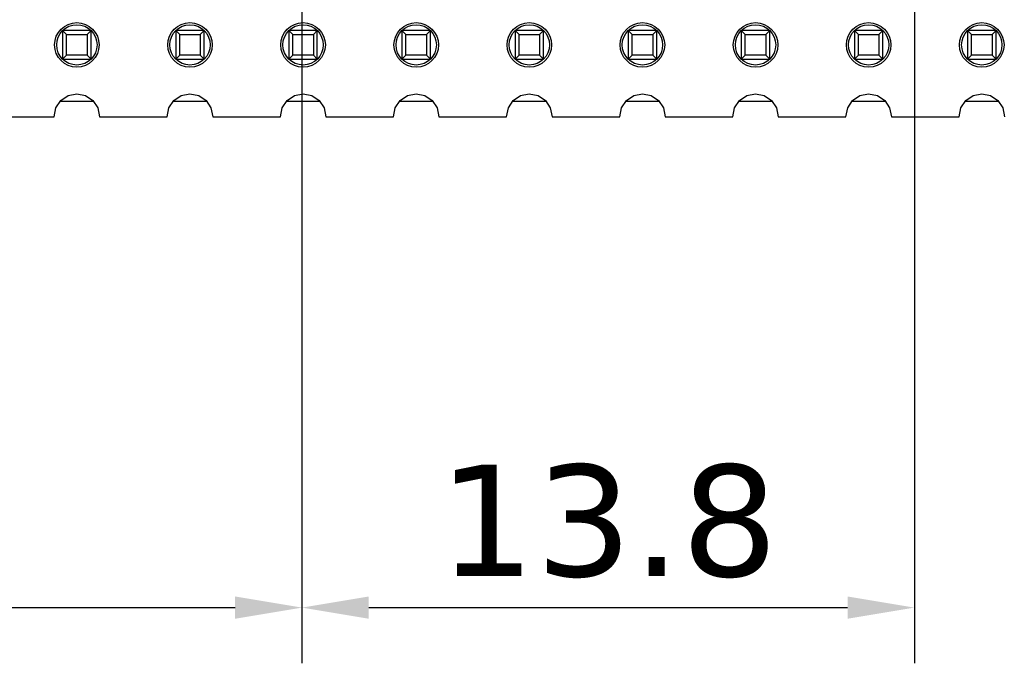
# Model space of a CAD drawing. Header units: millimetres. Extents: x 563 to 681, y 173 to 284.
# Tile 126 of 167: x 626 to 648, y 232 to 247. Entities that reach past the tile are written whole.
import ezdxf

# ---------------------------------------------------------------- set-up
doc = ezdxf.new("R2010")
doc.units = ezdxf.units.MM
doc.header["$LTSCALE"] = 30.734
doc.header["$PDMODE"] = 3
doc.header["$PDSIZE"] = 0.3125
doc.layers.get('0').update_dxf_attribs({"linetype": 'CONTINUOUS'})
doc.layers.get('Defpoints').update_dxf_attribs({"linetype": 'CONTINUOUS'})
doc.layers.add('dim', color=6, linetype='CONTINUOUS', lineweight=9)
doc.styles.add('Verdana', font='verdana.ttf', dxfattribs={"height": 2.5})
doc.dimstyles.new('aaaaaaaa 3.0', dxfattribs={"dimtxt": 2.5, "dimasz": 1.5, "dimexe": 1.25, "dimexo": 0.625, "dimtad": 1, "dimdec": 1, "dimzin": 9, "dimdsep": 46, "dimtxsty": 'Verdana', "dimcen": 0, "dimazin": 0, "dimtfac": 1, "dimtofl": 0, "dimtmove": 0, "dimatfit": 3, "dimfxl": 1, "dimlwd": 25, "dimlwe": 25, "dimarcsym": 0})

# ---------------------------------------------------------------- blocks, each defined once
blk = doc.blocks.new('*D25')
at = {"layer": 'Defpoints', "color": 0}
for p in [(632.68, 246.574), (610.397, 245.334), (632.68, 233.318)]:
    blk.add_point(p, dxfattribs=at)
at = {"layer": 'dim', "color": 0, "lineweight": 25}
for p, q in [((632.68, 245.949), (632.68, 232.068)), ((610.397, 244.709), (610.397, 232.068)), ((611.897, 233.318), (631.18, 233.318))]:
    blk.add_line(p, q, dxfattribs=at)
at = {"layer": 'dim', "color": 0}
for points in [[(611.897, 233.568), (611.897, 233.068), (610.397, 233.318)], [(631.18, 233.068), (631.18, 233.568), (632.68, 233.318)]]:
    blk.add_solid(points, dxfattribs=at)
at = {"layer": 'dim', "color": 0, "insert": (621.539, 235.245), "char_height": 2.5, "attachment_point": 5, "style": 'Verdana'}
blk.add_mtext('22.3', dxfattribs=at)
blk = doc.blocks.new('*D26')
at = {"layer": 'Defpoints', "color": 0}
for p in [(632.68, 248.392), (646.431, 248.327), (646.431, 233.318)]:
    blk.add_point(p, dxfattribs=at)
at = {"layer": 'dim', "color": 0, "lineweight": 25}
for p, q in [((632.68, 247.767), (632.68, 232.068)), ((646.431, 247.702), (646.431, 232.068)), ((634.18, 233.318), (644.931, 233.318))]:
    blk.add_line(p, q, dxfattribs=at)
at = {"layer": 'dim', "color": 0}
for points in [[(634.18, 233.568), (634.18, 233.068), (632.68, 233.318)], [(644.931, 233.068), (644.931, 233.568), (646.431, 233.318)]]:
    blk.add_solid(points, dxfattribs=at)
at = {"layer": 'dim', "color": 0, "insert": (639.555, 235.25), "char_height": 2.5, "attachment_point": 5, "style": 'Verdana'}
blk.add_mtext('13.8', dxfattribs=at)

msp = doc.modelspace()

# ---------------------------------------------------------------- linework, layer by layer
at = {"linetype": 'Continuous'}
for p, q in [((627.305, 246.264), (627.305, 245.624)), ((627.394, 246.176), (627.305, 246.264)), ((627.945, 246.264), (627.305, 246.264)), ((627.394, 245.712), (627.394, 246.176)), ((627.394, 246.176), (627.857, 246.176)), ((627.945, 246.264), (627.857, 246.176)), ((627.857, 246.176), (627.857, 245.712)), ((627.945, 245.624), (627.945, 246.264)), ((629.845, 246.264), (629.845, 245.624)), ((629.934, 246.176), (629.845, 246.264)), ((630.485, 246.264), (629.845, 246.264)), ((629.934, 245.712), (629.934, 246.176)), ((629.934, 246.176), (630.397, 246.176)), ((630.485, 246.264), (630.397, 246.176)), ((630.397, 246.176), (630.397, 245.712)), ((630.485, 245.624), (630.485, 246.264)), ((632.474, 246.176), (632.385, 246.264)), ((632.385, 246.264), (632.385, 245.624)), ((633.025, 246.264), (632.385, 246.264)), ((632.474, 245.712), (632.474, 246.176)), ((632.474, 246.176), (632.937, 246.176)), ((633.025, 246.264), (632.937, 246.176)), ((632.937, 246.176), (632.937, 245.712)), ((633.025, 245.624), (633.025, 246.264)), ((635.014, 246.176), (634.925, 246.264)), ((634.925, 246.264), (634.925, 245.624)), ((635.565, 246.264), (634.925, 246.264)), ((635.014, 245.712), (635.014, 246.176)), ((635.014, 246.176), (635.477, 246.176)), ((635.565, 246.264), (635.477, 246.176)), ((635.477, 246.176), (635.477, 245.712)), ((635.565, 245.624), (635.565, 246.264)), ((637.554, 246.176), (637.465, 246.264)), ((637.465, 246.264), (637.465, 245.624)), ((638.105, 246.264), (637.465, 246.264)), ((637.554, 245.712), (637.554, 246.176)), ((637.554, 246.176), (638.017, 246.176)), ((638.105, 246.264), (638.017, 246.176)), ((638.017, 246.176), (638.017, 245.712)), ((638.105, 245.624), (638.105, 246.264)), ((640.094, 246.176), (640.005, 246.264)), ((640.645, 246.264), (640.005, 246.264)), ((640.005, 246.264), (640.005, 245.624)), ((640.094, 246.176), (640.557, 246.176)), ((640.094, 245.712), (640.094, 246.176)), ((640.645, 246.264), (640.557, 246.176)), ((640.557, 246.176), (640.557, 245.712)), ((640.645, 245.624), (640.645, 246.264)), ((643.185, 246.264), (642.545, 246.264)), ((642.634, 246.176), (642.545, 246.264)), ((642.545, 246.264), (642.545, 245.624)), ((642.634, 246.176), (643.097, 246.176)), ((642.634, 245.712), (642.634, 246.176)), ((643.185, 246.264), (643.097, 246.176)), ((643.097, 246.176), (643.097, 245.712)), ((643.185, 245.624), (643.185, 246.264)), ((645.725, 246.264), (645.085, 246.264)), ((645.174, 246.176), (645.085, 246.264)), ((645.085, 246.264), (645.085, 245.624)), ((645.174, 246.176), (645.637, 246.176)), ((645.174, 245.712), (645.174, 246.176)), ((645.725, 246.264), (645.637, 246.176)), ((645.637, 246.176), (645.637, 245.712)), ((645.725, 245.624), (645.725, 246.264)), ((648.265, 246.264), (647.625, 246.264)), ((647.714, 246.176), (647.625, 246.264)), ((647.625, 246.264), (647.625, 245.624)), ((647.714, 246.176), (648.177, 246.176)), ((647.714, 245.712), (647.714, 246.176)), ((648.265, 246.264), (648.177, 246.176)), ((648.177, 246.176), (648.177, 245.712)), ((648.265, 245.624), (648.265, 246.264)), ((627.394, 245.712), (627.305, 245.624)), ((627.857, 245.712), (627.394, 245.712)), ((627.945, 245.624), (627.857, 245.712)), ((629.934, 245.712), (629.845, 245.624)), ((630.397, 245.712), (629.934, 245.712)), ((630.485, 245.624), (630.397, 245.712)), ((632.474, 245.712), (632.385, 245.624)), ((632.937, 245.712), (632.474, 245.712)), ((633.025, 245.624), (632.937, 245.712)), ((635.014, 245.712), (634.925, 245.624)), ((635.477, 245.712), (635.014, 245.712)), ((635.565, 245.624), (635.477, 245.712)), ((637.554, 245.712), (637.465, 245.624)), ((638.017, 245.712), (637.554, 245.712)), ((638.105, 245.624), (638.017, 245.712)), ((640.094, 245.712), (640.005, 245.624)), ((640.557, 245.712), (640.094, 245.712)), ((640.645, 245.624), (640.557, 245.712)), ((642.634, 245.712), (642.545, 245.624)), ((643.097, 245.712), (642.634, 245.712)), ((643.185, 245.624), (643.097, 245.712)), ((645.174, 245.712), (645.085, 245.624)), ((645.637, 245.712), (645.174, 245.712)), ((645.725, 245.624), (645.637, 245.712)), ((647.714, 245.712), (647.625, 245.624)), ((648.177, 245.712), (647.714, 245.712)), ((648.265, 245.624), (648.177, 245.712)), ((627.305, 245.624), (627.945, 245.624)), ((629.845, 245.624), (630.485, 245.624)), ((632.385, 245.624), (633.025, 245.624)), ((634.925, 245.624), (635.565, 245.624)), ((637.465, 245.624), (638.105, 245.624)), ((640.005, 245.624), (640.645, 245.624)), ((642.545, 245.624), (643.185, 245.624)), ((645.085, 245.624), (645.725, 245.624)), ((647.625, 245.624), (648.265, 245.624)), ((627.265, 244.694), (627.43, 244.805)), ((627.43, 244.805), (627.625, 244.844)), ((627.625, 244.844), (627.821, 244.805)), ((627.821, 244.805), (627.986, 244.694)), ((629.805, 244.694), (629.97, 244.805)), ((629.97, 244.805), (630.165, 244.844)), ((630.165, 244.844), (630.361, 244.805)), ((630.361, 244.805), (630.526, 244.694)), ((632.345, 244.694), (632.51, 244.805)), ((632.51, 244.805), (632.705, 244.844)), ((632.705, 244.844), (632.901, 244.805)), ((632.901, 244.805), (633.066, 244.694)), ((634.885, 244.694), (635.05, 244.805)), ((635.05, 244.805), (635.245, 244.844)), ((635.245, 244.844), (635.441, 244.805)), ((635.441, 244.805), (635.606, 244.694)), ((637.425, 244.694), (637.59, 244.805)), ((637.59, 244.805), (637.785, 244.844)), ((637.785, 244.844), (637.981, 244.805)), ((637.981, 244.805), (638.146, 244.694)), ((639.965, 244.694), (640.13, 244.805)), ((640.13, 244.805), (640.325, 244.844)), ((640.325, 244.844), (640.521, 244.805)), ((640.521, 244.805), (640.686, 244.694)), ((642.505, 244.694), (642.67, 244.805)), ((642.67, 244.805), (642.865, 244.844)), ((642.865, 244.844), (643.061, 244.805)), ((643.061, 244.805), (643.226, 244.694)), ((645.045, 244.694), (645.21, 244.805)), ((645.21, 244.805), (645.405, 244.844)), ((645.405, 244.844), (645.601, 244.805)), ((645.601, 244.805), (645.766, 244.694)), ((647.585, 244.694), (647.75, 244.805)), ((647.75, 244.805), (647.945, 244.844)), ((647.945, 244.844), (648.141, 244.805)), ((648.141, 244.805), (648.306, 244.694)), ((627.115, 244.332), (627.154, 244.529)), ((627.154, 244.529), (627.265, 244.694)), ((627.986, 244.674), (627.265, 244.674)), ((627.986, 244.694), (628.096, 244.529)), ((628.096, 244.529), (628.136, 244.332)), ((629.655, 244.332), (629.694, 244.529)), ((629.694, 244.529), (629.805, 244.694)), ((630.526, 244.674), (629.805, 244.674)), ((630.526, 244.694), (630.636, 244.529)), ((630.636, 244.529), (630.676, 244.331)), ((632.195, 244.331), (632.234, 244.529)), ((632.234, 244.529), (632.345, 244.694)), ((633.066, 244.674), (632.345, 244.674)), ((633.066, 244.694), (633.176, 244.529)), ((633.176, 244.529), (633.216, 244.331)), ((634.735, 244.331), (634.774, 244.529)), ((634.774, 244.529), (634.885, 244.694)), ((635.606, 244.674), (634.885, 244.674)), ((635.606, 244.694), (635.716, 244.529)), ((635.716, 244.529), (635.756, 244.331)), ((637.275, 244.331), (637.314, 244.529)), ((637.314, 244.529), (637.425, 244.694)), ((638.146, 244.674), (637.425, 244.674)), ((638.146, 244.694), (638.256, 244.529)), ((638.256, 244.529), (638.296, 244.33)), ((639.815, 244.33), (639.854, 244.529)), ((639.854, 244.529), (639.965, 244.694)), ((640.686, 244.674), (639.965, 244.674)), ((640.686, 244.694), (640.796, 244.529)), ((640.796, 244.529), (640.836, 244.33)), ((642.355, 244.33), (642.394, 244.529)), ((642.394, 244.529), (642.505, 244.694)), ((643.226, 244.674), (642.505, 244.674)), ((643.226, 244.694), (643.336, 244.529)), ((643.336, 244.529), (643.376, 244.33)), ((644.895, 244.33), (644.934, 244.529)), ((644.934, 244.529), (645.045, 244.694)), ((645.766, 244.674), (645.045, 244.674)), ((645.766, 244.694), (645.876, 244.529)), ((645.876, 244.529), (645.916, 244.33)), ((647.435, 244.329), (647.474, 244.529)), ((647.474, 244.529), (647.585, 244.694)), ((648.306, 244.674), (647.585, 244.674)), ((648.306, 244.694), (648.416, 244.529)), ((648.416, 244.529), (648.456, 244.329)), ((625.596, 244.332), (627.115, 244.332)), ((628.136, 244.332), (629.655, 244.332)), ((630.676, 244.331), (632.195, 244.331)), ((633.216, 244.331), (634.735, 244.331)), ((635.756, 244.331), (637.275, 244.331)), ((638.296, 244.33), (639.815, 244.33)), ((640.836, 244.33), (642.355, 244.33)), ((643.376, 244.33), (644.895, 244.33)), ((645.916, 244.33), (647.435, 244.329))]:
    msp.add_line(p, q, dxfattribs=at)
for centre, radius in [((627.625, 245.944), 0.5), ((627.625, 245.944), 0.453), ((630.165, 245.944), 0.5), ((630.165, 245.944), 0.453), ((632.705, 245.944), 0.5), ((632.705, 245.944), 0.453), ((635.245, 245.944), 0.5), ((635.245, 245.944), 0.453), ((637.785, 245.944), 0.5), ((637.785, 245.944), 0.453), ((640.325, 245.944), 0.5), ((640.325, 245.944), 0.453), ((642.865, 245.944), 0.5), ((642.865, 245.944), 0.453), ((645.405, 245.944), 0.5), ((645.405, 245.944), 0.453), ((647.945, 245.944), 0.5), ((647.945, 245.944), 0.453)]:
    msp.add_circle(centre, radius, dxfattribs=at)

# ---------------------------------------------------------------- dimensions: what is measured, and where the dimension line sits
at = {"layer": 'dim'}
for base, p1, p2, picture, middle in [((646.431, 233.318), (632.68, 248.392), (646.431, 248.327), '*D26', (639.555, 235.25)), ((632.68, 233.318), (610.397, 245.334), (632.68, 246.574), '*D25', (621.539, 235.245))]:
    dim = msp.add_linear_dim(base=base, p1=p1, p2=p2, dimstyle='aaaaaaaa 3.0', dxfattribs=at)
    dim.commit()
    dim.dimension.update_dxf_attribs({"geometry": picture, "text_midpoint": middle})

doc.saveas('drawing.dxf')
